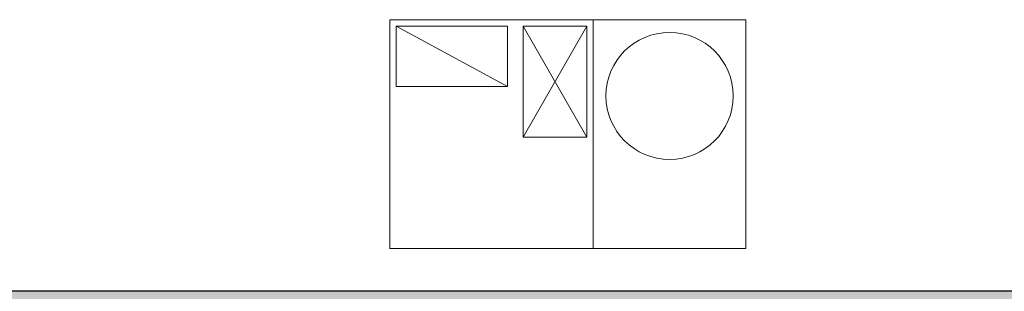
# Model space of a CAD drawing. Header units: inches. Extents: x 10 to 643, y -369 to 469.
# Tile 3 of 15: x 165 to 320, y -34 to 9. Entities that reach past the tile are written whole.
import ezdxf

# ---------------------------------------------------------------- set-up
doc = ezdxf.new("R2010")
doc.units = ezdxf.units.IN
doc.header["$MEASUREMENT"] = 0
doc.layers.add('A-DETL-MBND', color=5, linetype='Continuous', lineweight=9)
doc.layers.add('M-EQPM', color=90, linetype='Continuous', lineweight=9)

# ---------------------------------------------------------------- blocks, each defined once
blk = doc.blocks.new('Roof Top Unit - Default 1-3708144-Roof Plan')
at = {"layer": 'A-DETL-MBND'}
for p, q in [((23.43, 18), (-8.57, 18)), ((-8.57, 18), (-8.57, -18)), ((47.43, 18), (23.43, 18)), ((23.43, 18), (23.43, -18)), ((23.43, -18), (23.43, 18)), ((47.43, -18), (47.43, 18)), ((-7.57, 17), (9.93, 7.5)), ((-7.57, 7.5), (-7.57, 17)), ((-7.57, 17), (9.93, 17)), ((9.93, 17), (9.93, 7.5)), ((22.43, 17), (12.43, -0.5)), ((12.43, 17), (22.43, -0.5)), ((12.43, 17), (22.43, 17)), ((12.43, -0.5), (12.43, 17)), ((22.43, 17), (22.43, -0.5)), ((9.93, 7.5), (-7.57, 7.5)), ((22.43, -0.5), (12.43, -0.5)), ((-8.57, -18), (23.43, -18)), ((23.43, -18), (47.43, -18))]:
    blk.add_line(p, q, dxfattribs=at)
for start, end in [(0, 180), (180, 360)]:
    blk.add_arc((35.43, 6), 10, start, end, dxfattribs=at)

msp = doc.modelspace()

# ---------------------------------------------------------------- hatches: boundary and pattern name
at = {"layer": 'A-DETL-MBND'}
msp.add_hatch(color=9, dxfattribs=at).paths.add_polyline_path([(617.75, -45.57), (629.75, -45.57), (629.75, -33.57), (32.49, -33.57), (32.49, -45.57), (597.89, -45.57)], flags=0)

# ---------------------------------------------------------------- linework, layer by layer
for p, q in [((20.49, -33.57), (629.75, -33.57)), ((33.99, -33.5), (614, -33.5))]:
    msp.add_line(p, q, dxfattribs=at)

# ---------------------------------------------------------------- block references
at = {"layer": 'M-EQPM'}
msp.add_blockref('Roof Top Unit - Default 1-3708144-Roof Plan', (232.07, -8.82), dxfattribs=at)

doc.saveas('drawing.dxf')
